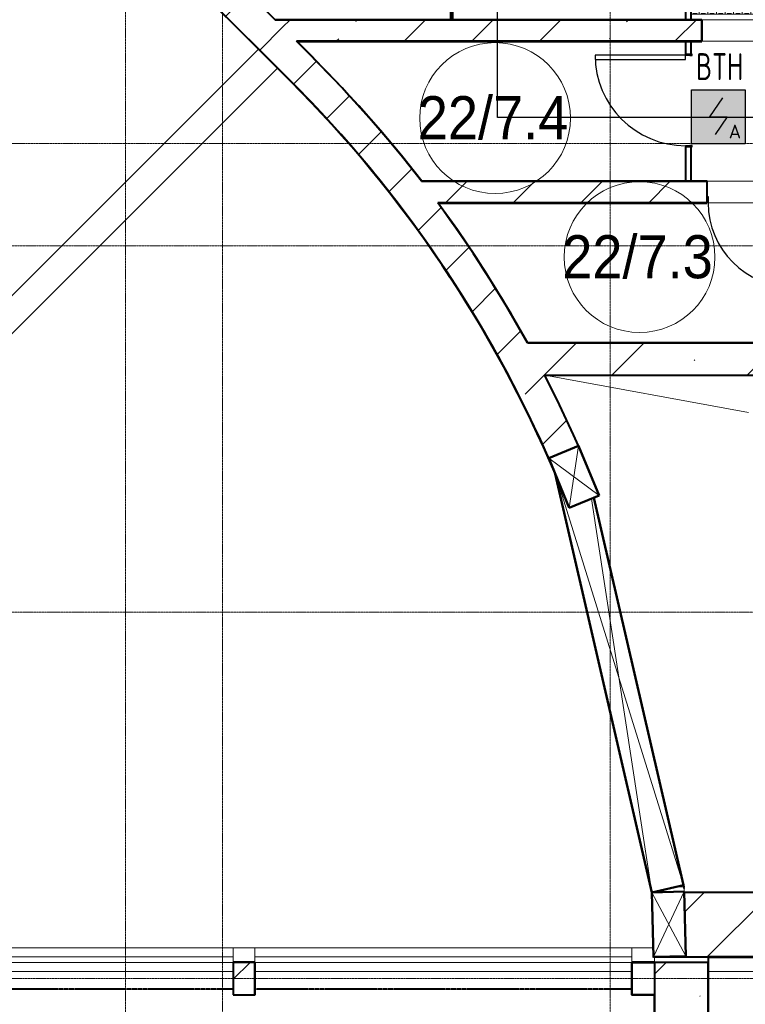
# Model space of a CAD drawing. Header units: millimetres. Extents: x -135639 to 224623, y -383017 to -59102.
# Tile 54 of 256: x 32711 to 39449, y -302055 to -292916. Entities that reach past the tile are written whole.
import ezdxf
from ezdxf.enums import TextEntityAlignment as Align

# ---------------------------------------------------------------- set-up
doc = ezdxf.new("R2010")
doc.units = ezdxf.units.MM
for name, pattern in [('CONTINOUS', [0]), ('Линия сетки', [25, 20, -2.5, 0, -2.5]), ('Штрих_3_1_5_', [4.5, 3, -1.5]), ('Штриховая_ш3 п1_5', [4.5, 3, -1.5])]:
    doc.linetypes.add(name, pattern=pattern)
for name, color, linetype, lineweight in [('A-000-M_MASS', 7, 'Continuous', 18), ('A-010-A_ROOM', 7, 'Continuous', 20), ('A-010-M_LINE-T', 7, 'Continuous', 18), ('A-200-M_WALL', 7, 'Continuous', 18), ('A-200-M_WALL_EXT', 7, 'Continuous', 18), ('A-200-M_WALL_INT', 7, 'Continuous', 18), ('A-200-M_WALL_PAT', 7, 'Continuous', 40), ('A-314-M_WINDOW', 7, 'Continuous', 18), ('A-325-M_DOOR', 7, 'Continuous', 18), ('A-325-M_DOOR__FRAME', 7, 'Continuous', 30), ('A-325-M_DOOR_OPENING', 7, 'Continuous', 18), ('A-325-M_DOOR_PANEL', 7, 'Continuous', 30), ('S-160-M_FOUND', 7, 'Continuous', 18), ('S-280-M_COLUMN', 7, 'Continuous', 18), ('S-280-M_STRUCT_FRAME', 7, 'Continuous', 18), ('Z-030-M_GRID', 7, 'Continuous', 9), ('Z-060-M_DETAIL', 7, 'Continuous', 18), ('ПС', 7, 'Continuous', 40), ('СС-011-ПОЖ-СИГНАЛИЗАЦИЯ', 1, 'Continuous', 30)]:
    doc.layers.add(name, color=color, linetype=linetype, lineweight=lineweight)
doc.layers.add('A-010-M_ROOM_SEPARATION', color=4, linetype='Штриховая_ш3 п1_5', lineweight=40, true_color=0x00ffff)
doc.styles.add('1111', font='isocpeur.ttf')
doc.styles.add('Arial_2', font='arial.ttf', dxfattribs={"width": 0.9, "height": 400})
pattern_1 = [(45, (0, 0), (-628.618, 628.618), []), (45, (628.6, 0), (-628.618, 628.618), [1111.25, -222.25, 6.706, -215.544])]

# ---------------------------------------------------------------- blocks, each defined once
blk = doc.blocks.new('101_Дверь_Однопольная - _ПЧ_800х2000_Кладовая_Л-4171007-B2_-11_400_')
at = {"layer": 'A-325-M_DOOR', "color": 253, "lineweight": 30, "true_color": 0xaaaaaa}
for p, q in [((-430, 25), (-431, 25)), ((-431, 25), (-431, -35)), ((-430, -35), (-430, 25)), ((431, 25), (430, 25)), ((430, 25), (430, -35)), ((431, -35), (431, 25)), ((-431, -35), (-430, -35)), ((430, -35), (431, -35))]:
    blk.add_line(p, q, dxfattribs=at)
at = {"layer": 'A-325-M_DOOR__FRAME', "color": 253, "true_color": 0xaaaaaa}
for p, q in [((-420, 25), (-430, 25)), ((-430, 25), (-430, -35)), ((-420, -15), (-420, 25)), ((430, 25), (420, 25)), ((420, 25), (420, -15)), ((430, -35), (430, 25)), ((-430, -35), (-419, -35)), ((-419, -15), (-420, -15)), ((-419, -35), (-419, -15)), ((420, -15), (419, -15)), ((419, -15), (419, -35)), ((419, -35), (430, -35))]:
    blk.add_line(p, q, dxfattribs=at)
at = {"layer": 'A-325-M_DOOR_PANEL', "color": 253, "true_color": 0xaaaaaa}
for p, q in [((420, 865), (380, 865)), ((380, 865), (380, 25)), ((420, 25), (420, 865)), ((380, 25), (420, 25))]:
    blk.add_line(p, q, dxfattribs=at)
blk.add_arc((420, 25), 840, 90, 180, dxfattribs=at)
blk = doc.blocks.new('101_Дверь_Однопольная - _ПЧ_740х2100_Кладовая_Пр-3601929-B2_-11_400_')
at = {"layer": 'A-325-M_DOOR', "color": 253, "lineweight": 30, "true_color": 0xaaaaaa}
for p, q in [((-401, 100), (-400, 100)), ((-401, 40), (-401, 100)), ((-400, 100), (-400, 40)), ((400, 40), (400, 100)), ((400, 100), (401, 100)), ((401, 100), (401, 40)), ((-400, 40), (-401, 40)), ((401, 40), (400, 40))]:
    blk.add_line(p, q, dxfattribs=at)
at = {"layer": 'A-325-M_DOOR__FRAME', "color": 253, "true_color": 0xaaaaaa}
for p, q in [((-400, 100), (-390, 100)), ((-400, 40), (-400, 100)), ((-390, 100), (-390, 60)), ((390, 100), (400, 100)), ((390, 60), (390, 100)), ((400, 100), (400, 40)), ((-389, 40), (-400, 40)), ((-390, 60), (-389, 60)), ((-389, 60), (-389, 40)), ((389, 60), (390, 60)), ((389, 40), (389, 60)), ((400, 40), (389, 40))]:
    blk.add_line(p, q, dxfattribs=at)
at = {"layer": 'A-325-M_DOOR_PANEL', "color": 253, "true_color": 0xaaaaaa}
for p, q in [((-390, 880), (-350, 880)), ((-390, 100), (-390, 880)), ((-350, 880), (-350, 100)), ((-350, 100), (-390, 100))]:
    blk.add_line(p, q, dxfattribs=at)
blk.add_arc((-390, 100), 780, 0, 90, dxfattribs=at)
blk = doc.blocks.new('105_Приямок_C крышкой - 600х800-3682833-B2_-11_400_')
at = {"layer": 'S-280-M_STRUCT_FRAME', "lineweight": 9, "true_color": 0xd2d2d2}
h = blk.add_hatch(dxfattribs=at)
h.set_pattern_fill('FP_3', color=254, style=0, pattern_type=2)
h.set_pattern_definition([(180, (-42.23, -380), (5e-14, 400), [40, -360]), (180, (-122.23, -380), (5e-14, 400), [40, -360]), (180, (-202.23, -380), (5e-14, 400), [40, -360]), (180, (-282.23, -380), (5e-14, 400), [40, -360]), (180, (-362.23, -380), (5e-14, 400), [37.77, -362.23]), (270, (-100, -360), (400, 2e-14), [40, -360]), (270, (-180, -360), (400, 2e-14), [40, -360]), (270, (-260, -360), (400, 2e-14), [40, -360]), (270, (-340, -360), (400, 2e-14), [40, -360]), (270, (-20, -360), (400, 2e-14), [40, -360]), (180, (0, -340), (5e-14, 400), [40, -360]), (180, (-80, -340), (5e-14, 400), [40, -360]), (180, (-160, -340), (5e-14, 400), [40, -360]), (180, (-240, -340), (5e-14, 400), [40, -360]), (180, (-320, -340), (5e-14, 400), [40, -360]), (270, (-57.77, -320), (400, 2e-14), [40, -360]), (270, (-137.77, -320), (400, 2e-14), [40, -360]), (270, (-217.77, -320), (400, 2e-14), [40, -360]), (270, (-297.77, -320), (400, 2e-14), [40, -360]), (270, (-377.77, -320), (400, 2e-14), [40, -360]), (180, (-42.23, -300), (5e-14, 400), [40, -360]), (180, (-122.23, -300), (5e-14, 400), [40, -360]), (180, (-202.23, -300), (5e-14, 400), [40, -360]), (180, (-282.23, -300), (5e-14, 400), [40, -360]), (180, (-362.23, -300), (5e-14, 400), [37.77, -362.23]), (270, (-100, -280), (400, 2e-14), [40, -360]), (270, (-180, -280), (400, 2e-14), [40, -360]), (270, (-260, -280), (400, 2e-14), [40, -360]), (270, (-340, -280), (400, 2e-14), [40, -360]), (270, (-20, -280), (400, 2e-14), [40, -360]), (180, (0, -260), (5e-14, 400), [40, -360]), (180, (-80, -260), (5e-14, 400), [40, -360]), (180, (-160, -260), (5e-14, 400), [40, -360]), (180, (-240, -260), (5e-14, 400), [40, -360]), (180, (-320, -260), (5e-14, 400), [40, -360]), (270, (-57.77, -240), (400, 2e-14), [40, -360]), (270, (-137.77, -240), (400, 2e-14), [40, -360]), (270, (-217.77, -240), (400, 2e-14), [40, -360]), (270, (-297.77, -240), (400, 2e-14), [40, -360]), (270, (-377.77, -240), (400, 2e-14), [40, -360]), (180, (-42.23, -220), (5e-14, 400), [40, -360]), (180, (-122.23, -220), (5e-14, 400), [40, -360]), (180, (-202.23, -220), (5e-14, 400), [40, -360]), (180, (-282.23, -220), (5e-14, 400), [40, -360]), (180, (-362.23, -220), (5e-14, 400), [37.77, -362.23]), (270, (-100, -200), (400, 2e-14), [40, -360]), (270, (-180, -200), (400, 2e-14), [40, -360]), (270, (-260, -200), (400, 2e-14), [40, -360]), (270, (-340, -200), (400, 2e-14), [40, -360]), (270, (-20, -200), (400, 2e-14), [40, -360]), (180, (0, -180), (5e-14, 400), [40, -360]), (180, (-80, -180), (5e-14, 400), [40, -360]), (180, (-160, -180), (5e-14, 400), [40, -360]), (180, (-240, -180), (5e-14, 400), [40, -360]), (180, (-320, -180), (5e-14, 400), [40, -360]), (270, (-57.77, -160), (400, 2e-14), [40, -360]), (270, (-137.77, -160), (400, 2e-14), [40, -360]), (270, (-217.77, -160), (400, 2e-14), [40, -360]), (270, (-297.77, -160), (400, 2e-14), [40, -360]), (270, (-377.77, -160), (400, 2e-14), [40, -360]), (180, (-42.23, -140), (5e-14, 400), [40, -360]), (180, (-122.23, -140), (5e-14, 400), [40, -360]), (180, (-202.23, -140), (5e-14, 400), [40, -360]), (180, (-282.23, -140), (5e-14, 400), [40, -360]), (180, (-362.23, -140), (5e-14, 400), [37.77, -362.23]), (270, (-100, -120), (400, 2e-14), [40, -360]), (270, (-180, -120), (400, 2e-14), [40, -360]), (270, (-260, -120), (400, 2e-14), [40, -360]), (270, (-340, -120), (400, 2e-14), [40, -360]), (270, (-20, -120), (400, 2e-14), [40, -360]), (180, (0, -100), (5e-14, 400), [40, -360]), (180, (-80, -100), (5e-14, 400), [40, -360]), (180, (-160, -100), (5e-14, 400), [40, -360]), (180, (-240, -100), (5e-14, 400), [40, -360]), (180, (-320, -100), (5e-14, 400), [40, -360]), (270, (-57.77, -80), (400, 2e-14), [40, -360]), (270, (-137.77, -80), (400, 2e-14), [40, -360]), (270, (-217.77, -80), (400, 2e-14), [40, -360]), (270, (-297.77, -80), (400, 2e-14), [40, -360]), (270, (-377.77, -80), (400, 2e-14), [40, -360]), (180, (-42.23, -60), (5e-14, 400), [40, -360]), (180, (-122.23, -60), (5e-14, 400), [40, -360]), (180, (-202.23, -60), (5e-14, 400), [40, -360]), (180, (-282.23, -60), (5e-14, 400), [40, -360]), (180, (-362.23, -60), (5e-14, 400), [37.77, -362.23]), (270, (-100, -40), (400, 2e-14), [40, -360]), (270, (-180, -40), (400, 2e-14), [40, -360]), (270, (-260, -40), (400, 2e-14), [40, -360]), (270, (-340, -40), (400, 2e-14), [40, -360]), (270, (-20, -40), (400, 2e-14), [40, -360]), (180, (0, -20), (5e-14, 400), [40, -360]), (180, (-80, -20), (5e-14, 400), [40, -360]), (180, (-160, -20), (5e-14, 400), [40, -360]), (180, (-240, -20), (5e-14, 400), [40, -360]), (180, (-320, -20), (5e-14, 400), [40, -360]), (270, (-57.77, 0), (400, 2e-14), [40, -360]), (270, (-137.77, 0), (400, 2e-14), [40, -360]), (270, (-217.77, 0), (400, 2e-14), [40, -360]), (270, (-297.77, 0), (400, 2e-14), [40, -360]), (270, (-377.77, 0), (400, 2e-14), [40, -360])])
h.paths.add_polyline_path([(-372.5, 295), (-372.5, -295), (372.5, -295), (372.5, 295), (309, 295)])
at = {"layer": 'A-314-M_WINDOW', "color": 253, "true_color": 0xaaaaaa}
for p, q in [((372.5, 295), (-372.5, 295)), ((-372.5, 295), (-372.5, -295)), ((372.5, 295), (372.5, -295)), ((422.5, 300), (422.5, -345)), ((-422.5, -345), (-422.5, 200)), ((422.5, -345), (-422.5, -345)), ((-372.5, -295), (372.5, -295))]:
    blk.add_line(p, q, dxfattribs=at)
at = {"layer": 'S-280-M_STRUCT_FRAME', "color": 253, "true_color": 0xaaaaaa}
for p, q in [((-372.5, 295), (-377.5, 300)), ((372.5, 295), (377.5, 300)), ((-372.5, -295), (-422.5, -345)), ((372.5, -295), (422.5, -345))]:
    blk.add_line(p, q, dxfattribs=at)
at = {"layer": 'S-280-M_STRUCT_FRAME', "color": 253, "lineweight": 9, "true_color": 0xaaaaaa}
for p, q in [((372.5, 295), (-372.5, 295)), ((-372.5, 295), (-372.5, -295)), ((372.5, -295), (372.5, 295)), ((-372.5, -295), (372.5, -295))]:
    blk.add_line(p, q, dxfattribs=at)
blk = doc.blocks.new('CP_ДШ_Hanytex_TopJoint 24C_Половина - CP_ДШ_Hanytex_TopJoint 24C_Половина-V95-B2_-11_400_')
at = {"layer": 'A-000-M_MASS', "color": 253, "true_color": 0xaaaaaa}
for p, q in [((0, -25), (0, 110)), ((200, 110), (0, 110)), ((200, 110), (200, -25))]:
    blk.add_line(p, q, dxfattribs=at)
blk = doc.blocks.new('CP_ДШ_Hanytex_TopJoint 24C_Половина - CP_ДШ_Hanytex_TopJoint 24C_Половина-3658049-B2_-11_400_')
at = {"layer": 'A-000-M_MASS', "color": 253, "true_color": 0xaaaaaa}
for p, q in [((0, -25), (0, 110)), ((199.9, 110), (0, 110)), ((210, 25), (210, -25))]:
    blk.add_line(p, q, dxfattribs=at)
blk = doc.blocks.new('CP_ДШ_Hanytex_TopJoint 24C - CP_ДШ_Hanytex_TopJoint 24C-3950263-B2_-11_400_')
at = {"layer": 'A-000-M_MASS', "color": 253, "true_color": 0xaaaaaa}
for p, q in [((3500, 110), (0, 110)), ((3500, 25), (0, 25)), ((0, -25), (3500, -25)), ((3500, -110), (0, -110))]:
    blk.add_line(p, q, dxfattribs=at)
blk = doc.blocks.new('CP_ДШ_Hanytex_TopJoint 24C_Половина - CP_ДШ_Hanytex_TopJoint 24C_Половина-3658048-B2_-11_400_')
at = {"layer": 'A-000-M_MASS', "color": 253, "true_color": 0xaaaaaa}
for p, q in [((0, -25), (0, 110)), ((893.3, 110), (0, 110)), ((893.3, 25), (893.3, -25))]:
    blk.add_line(p, q, dxfattribs=at)
blk = doc.blocks.new('135_SLK_GD_AR_rvt-1-B2_-11_400_')
at = {"layer": 'A-010-M_LINE-T', "color": 253, "true_color": 0xaaaaaa}
blk.add_line((46143.3, 65499.7), (48033, 65154.7), dxfattribs=at)
at = {"layer": 'A-010-M_ROOM_SEPARATION', "color": 131, "linetype": 'Штрих_3_1_5_', "true_color": 0xaaffff}
for p, q in [((43250, 59800), (39750, 59800)), ((46950, 59800), (43450, 59800))]:
    blk.add_line(p, q, dxfattribs=at)
at = {"layer": 'A-200-M_WALL', "color": 253, "lineweight": 40, "true_color": 0xaaaaaa}
for p, q in [((45270, 68800), (45270, 70398)), ((45270, 70398), (45270, 68800)), ((45290, 68800), (45290, 70398)), ((45000, 68802), (45000, 68800))]:
    blk.add_line(p, q, dxfattribs=at)
at = {"layer": 'A-200-M_WALL_INT', "color": 253, "lineweight": 40, "true_color": 0xaaaaaa}
for p, q in [((41417.7, 71020), (43637.7, 68800)), ((41817.3, 70193.3), (43783.6, 68227)), ((43785, 68228.4), (41818.7, 70194.7)), ((47450, 69839), (47450, 68800)), ((47500, 68800), (47500, 69839)), ((43637.7, 68800), (43640.5, 68800)), ((43640.5, 68800), (45000, 68800)), ((45000, 68800), (45020, 68800)), ((45020, 68802), (45020, 68800)), ((45020, 68800), (45020, 68802)), ((45020, 68800), (45270, 68800)), ((45270, 68800), (45295, 68800)), ((45295, 68800), (47600, 68800)), ((47450, 68800), (47500, 68800)), ((47600, 68800), (47600, 68600)), ((47602, 68800), (47602, 68802)), ((47602, 68598), (47602, 68800)), ((45018.4, 68600), (43837.7, 68600)), ((43837.7, 68600), (43839.7, 68598)), ((43839.7, 68598), (43997.2, 68440.5)), ((43842.5, 68598), (45018.4, 68598)), ((43998.6, 68442), (43842.5, 68598)), ((45271.6, 68600), (45018.4, 68600)), ((45018.4, 68598), (45271.6, 68598)), ((47600, 68600), (45271.6, 68600)), ((45271.6, 68598), (47600, 68598)), ((47450, 68600), (47450, 68481)), ((47500, 68600), (47450, 68600)), ((47500, 68481), (47500, 68600)), ((47600, 68598), (47602, 68598)), ((43997.2, 68440.5), (43995.7, 68439.1)), ((43997.2, 68440.5), (43998.6, 68442)), ((47450, 67619), (47450, 67300)), ((47500, 67300), (47500, 67619)), ((44997, 67300), (44999.5, 67300)), ((47648, 67302), (44998, 67302)), ((44999.5, 67300), (47648, 67300)), ((47450, 67300), (47500, 67300)), ((47648, 67300), (47648, 67302)), ((45150.3, 67100), (45147.8, 67100)), ((47648, 67100), (45150.3, 67100)), ((45151.8, 67098), (47648, 67098)), ((47648, 67098), (47648, 67100)), ((45981.2, 65800), (45983.5, 65800)), ((48448.4, 65802), (45982.4, 65802)), ((45983.5, 65800), (48448.4, 65800)), ((43248, 60050), (43248, 59748)), ((43250, 60050), (43248, 60050)), ((43450, 60052), (43250, 60052)), ((43250, 60052), (43250, 60050)), ((43450, 60050), (43450, 60052)), ((43452, 60050), (43450, 60050)), ((43452, 59748), (43452, 60050)), ((46950, 60052), (46948, 60052)), ((46948, 60052), (46948, 59750)), ((47159, 60052), (46950, 60052)), ((46950, 59750), (46950, 60050)), ((46950, 60050), (47159, 60050)), ((47151.3, 60096.7), (47153.3, 60096.7)), ((47153.3, 60096.7), (47153.3, 60105.7)), ((47159, 60050), (47159, 60052)), ((48570, 60100), (47660, 60100)), ((47660, 60100), (47660, 60098)), ((47660, 60098), (47660, 60050)), ((47662, 60098), (48570, 60098)), ((47662, 59248), (47662, 60098)), ((43248, 59748), (43250, 59748)), ((43250, 59748), (43450, 59748)), ((43450, 59748), (43452, 59748)), ((46948, 59750), (46948, 59748)), ((46948, 59748), (47158, 59748)), ((47158, 59750), (46950, 59750)), ((47160, 59750), (47158, 59750)), ((47158, 59748), (47158, 59250))]:
    blk.add_line(p, q, dxfattribs=at)
at = {"layer": 'A-200-M_WALL_INT', "color": 253, "lineweight": 40, "true_color": 0xaaaaaa, "flags": 128}
for points in [[(44998, 67302), (44761.6, 67598.6), (44515.9, 67887.4), (44261, 68168.1), (43997.2, 68440.5)], [(45982.4, 65802), (45790.7, 66136), (45588.2, 66463.6), (45375.2, 66784.3), (45151.8, 67098)]]:
    blk.add_lwpolyline(points, dxfattribs=at)
at = {"layer": 'A-200-M_WALL_INT', "color": 253, "lineweight": 40, "true_color": 0xaaaaaa}
for radius, start, end in [(11798, 37.62968, 45.00013), (11498, 22.9499, 45.00013), (11500, 23.34191, 45.00013), (11798, 28.9087, 36.41314), (11498, 2.24456, 3.10367), (11500, 2.68356, 3.0483), (11498, 0, 1.03862)]:
    blk.add_arc((35653.3, 60096.7), radius, start, end, dxfattribs=at)
at = {"layer": 'A-000-M_MASS', "color": 253, "lineweight": 18, "true_color": 0xaaaaaa}
for name, p in [('CP_ДШ_Hanytex_TopJoint 24C - CP_ДШ_Hanytex_TopJoint 24C-3950263-B2_-11_400_', (39750, 60075)), ('CP_ДШ_Hanytex_TopJoint 24C_Половина - CP_ДШ_Hanytex_TopJoint 24C_Половина-V95-B2_-11_400_', (43250, 60075)), ('CP_ДШ_Hanytex_TopJoint 24C - CP_ДШ_Hanytex_TopJoint 24C-3950263-B2_-11_400_', (43450, 60075)), ('CP_ДШ_Hanytex_TopJoint 24C_Половина - CP_ДШ_Hanytex_TopJoint 24C_Половина-3658049-B2_-11_400_', (46950, 60075))]:
    blk.add_blockref(name, p, dxfattribs=at)
at = {"layer": 'A-000-M_MASS', "color": 253, "lineweight": 18, "true_color": 0xaaaaaa, "rotation": 180}
blk.add_blockref('CP_ДШ_Hanytex_TopJoint 24C_Половина - CP_ДШ_Hanytex_TopJoint 24C_Половина-3658048-B2_-11_400_', (48553.3, 60075), dxfattribs=at)
at = {"layer": 'A-314-M_WINDOW', "color": 253, "lineweight": 18, "true_color": 0xaaaaaa, "rotation": 90.00000000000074}
blk.add_blockref('105_Приямок_C крышкой - 600х800-3682833-B2_-11_400_', (47800, 69222.5), dxfattribs=at)
at = {"layer": 'A-325-M_DOOR', "color": 253, "lineweight": 18, "true_color": 0xaaaaaa}
for name, p, rotation in [('101_Дверь_Однопольная - _ПЧ_800х2000_Кладовая_Л-4171007-B2_-11_400_', (47475, 68050), 90), ('101_Дверь_Однопольная - _ПЧ_740х2100_Кладовая_Пр-3601929-B2_-11_400_', (48049, 67200), 180)]:
    blk.add_blockref(name, p, dxfattribs=dict(at, rotation=rotation))
blk = doc.blocks.new('Бетон-Прямоугольная-Колонна - CLM_Подземные этажи_В40-800х500-1524428-B2_-11_400_')
at = {"layer": 'S-280-M_COLUMN', "lineweight": 9, "true_color": 0xaaaaaa}
h = blk.add_hatch(dxfattribs=at)
h.set_pattern_fill('FP_30', color=253, style=0, pattern_type=2)
h.set_pattern_definition([(135, (59650, -47410), (-628.618, -628.618), []), (135, (59650, -46781.4), (-628.618, -628.618), [1111.25, -222.25, 6.706, -215.544])])
h.paths.add_polyline_path([(400, 250), (-400, 250), (-400, -250), (400, -250), (400, -239.8)])
at = {"layer": 'S-280-M_COLUMN', "color": 253, "lineweight": 40, "true_color": 0xaaaaaa}
for p, q in [((400, 250), (-400, 250)), ((-400, 250), (-400, -250)), ((400, -250), (400, 250)), ((-400, -250), (400, -250))]:
    blk.add_line(p, q, dxfattribs=at)
blk = doc.blocks.new('Бетон-Прямоугольная-Колонна - CLM_Подземные этажи_В40-200х300-2006354-B2_-11_400_')
at = {"layer": 'S-280-M_COLUMN', "lineweight": 9, "true_color": 0xaaaaaa}
h = blk.add_hatch(dxfattribs=at)
h.set_pattern_fill('FP_125', color=253, style=0, pattern_type=2)
h.set_pattern_definition([(135, (59900, -43350), (-628.618, -628.618), []), (135, (59900, -42721.4), (-628.618, -628.618), [1111.25, -222.25, 6.706, -215.544])])
h.paths.add_polyline_path([(150, 100), (-150, 100), (-150, -100), (150, -100)])
at = {"layer": 'S-280-M_COLUMN', "color": 253, "lineweight": 40, "true_color": 0xaaaaaa}
for p, q in [((150, 100), (-150, 100)), ((-150, 100), (-150, -100)), ((150, -100), (150, 100)), ((-150, -100), (150, -100))]:
    blk.add_line(p, q, dxfattribs=at)
blk = doc.blocks.new('135_SLK_GD_KR_rvt-1-B2_-11_400_')
at = {"layer": 'S-280-M_COLUMN', "color": 253, "lineweight": 40, "true_color": 0xaaaaaa}
for p, q in [((47160, 60050), (46950, 60050)), ((46950, 60050), (46950, 59750)), ((46950, 59750), (47160, 59750))]:
    blk.add_line(p, q, dxfattribs=at)
at = {"layer": 'S-280-M_COLUMN', "color": 253, "lineweight": 18, "true_color": 0xaaaaaa, "rotation": 270.0000000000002}
for name, p in [('Бетон-Прямоугольная-Колонна - CLM_Подземные этажи_В40-200х300-2006354-B2_-11_400_', (43350, 59900)), ('Бетон-Прямоугольная-Колонна - CLM_Подземные этажи_В40-800х500-1524428-B2_-11_400_', (47410, 59650))]:
    blk.add_blockref(name, p, dxfattribs=at)
blk = doc.blocks.new('231_ADSK_Дверь_Проем - ADSK_Дверь_Проем-1496997-B2_-11_400_')
at = {"layer": 'A-325-M_DOOR_OPENING', "color": 253, "true_color": 0xaaaaaa}
for p, q in [((-550, 100), (550, 100)), ((-550, -100), (550, -100))]:
    blk.add_line(p, q, dxfattribs=at)
blk = doc.blocks.new('Засыпка4 - Засыпка2-764786-B2_-11_400_')
at = {"layer": 'S-160-M_FOUND', "color": 253, "true_color": 0xaaaaaa}
for p, q in [((20829.4, 5060.9), (26766, 10997.5)), ((27310.7, 10452.8), (21374, 4516.2)), ((29133.4, 8627.3), (23198.2, 2692.1))]:
    blk.add_line(p, q, dxfattribs=at)
blk = doc.blocks.new('231_ADSK_Дверь_Проем - ADSK_Дверь_Проем-1872047-B2_-11_400_')
at = {"layer": 'A-325-M_DOOR_OPENING', "color": 253, "true_color": 0xaaaaaa}
for p, q in [((-349, 100), (391, 100)), ((-400, -100), (400, -100))]:
    blk.add_line(p, q, dxfattribs=at)
blk = doc.blocks.new('231_Отверстие прямоуг _Окно_Стена_ - Ниша под балку-2513324-B2_-11_400_')
at = {"layer": 'A-314-M_WINDOW', "color": 253, "lineweight": 50, "true_color": 0xaaaaaa}
for p, q in [((-125, -150), (-125, 150)), ((-125, 150), (375, 150)), ((375, 150), (375, -150)), ((375, -150), (-125, -150))]:
    blk.add_line(p, q, dxfattribs=at)
at = {"layer": 'Z-060-M_DETAIL', "color": 253, "true_color": 0xaaaaaa}
for p, q in [((-125, 150), (-125, -150)), ((375, 150), (-125, 150)), ((375, 150), (-125, -150)), ((-125, 150), (375, -150)), ((375, 150), (375, -150)), ((-125, -150), (375, -150))]:
    blk.add_line(p, q, dxfattribs=at)
blk = doc.blocks.new('231_Термовкладыш _ОбщМод_Стена_ - Термовкладыш-2378310-B2_-11_400_')
at = {"layer": 'A-000-M_MASS', "lineweight": 9, "true_color": 0xd2d2d2}
h = blk.add_hatch(dxfattribs=at)
h.set_pattern_fill('FP_198', color=254, style=0, pattern_type=2)
h.set_pattern_definition([(131.949, (58238.82, -50451.4), (-297.496, -267.3875), []), (221.949, (58238.82, -50451.4), (267.3875, -297.496), [])])
h.paths.add_polyline_path([(134.7, -150), (133.9, -150), (141.9, 149.9), (100, 150), (100, 41.8), (134.3, -150)])
at = {"layer": 'A-000-M_MASS', "color": 253, "true_color": 0xaaaaaa}
for q in [(150, 150), (100, 41.8)]:
    blk.add_line((100, 150), q, dxfattribs=at)
blk = doc.blocks.new('231_Отверстие прямоуг _Окно_Стена_ - Отверстие 2-2380523-B2_-11_400_')
at = {"layer": 'A-314-M_WINDOW', "color": 253, "lineweight": 50, "true_color": 0xaaaaaa}
for p, q in [((-1565.4, 150), (2125, 150)), ((2125, 150), (2125, -150)), ((2125, -150), (-1861.4, -150))]:
    blk.add_line(p, q, dxfattribs=at)
at = {"layer": 'Z-060-M_DETAIL', "color": 253, "true_color": 0xaaaaaa}
for p, q in [((2125, 150), (-1850.4, -148.2)), ((2125, 150), (-1565.4, 150)), ((-1561.5, 126.5), (2125, -150)), ((2125, 150), (2125, -150)), ((-1861.4, -150), (2125, -150))]:
    blk.add_line(p, q, dxfattribs=at)
blk = doc.blocks.new('231_Отверстие прямоуг _Окно_Стена_ - Ниша под балку-2385246-B2_-11_400_')
at = {"layer": 'A-314-M_WINDOW', "color": 253, "lineweight": 50, "true_color": 0xaaaaaa}
for p, q in [((-175, -150), (-175, 150)), ((-175, 150), (425, 150)), ((425, 150), (425, -150)), ((425, -150), (-175, -150))]:
    blk.add_line(p, q, dxfattribs=at)
at = {"layer": 'Z-060-M_DETAIL', "color": 253, "true_color": 0xaaaaaa}
for p, q in [((-175, 150), (-175, -150)), ((425, 150), (-175, 150)), ((425, 150), (-175, -150)), ((-175, 150), (425, -150)), ((425, 150), (425, -150)), ((-175, -150), (425, -150))]:
    blk.add_line(p, q, dxfattribs=at)
blk = doc.blocks.new('135_SLK_K1-2-3_KR_rvt-1-B2_-11_400_')
at = {"layer": 'A-200-M_WALL_PAT', "lineweight": 9, "true_color": 0xaaaaaa}
h = blk.add_hatch(dxfattribs=at)
h.set_pattern_fill('FP_5', color=253, style=0, pattern_type=2)
h.set_pattern_definition(pattern_1)
h.paths.add_polyline_path([(43785, 68228.4), (43997.2, 68440.5), (38693.8, 73743.8), (38481.7, 73531.7), (43703.9, 68309.6)])
h = blk.add_hatch(dxfattribs=at)
h.set_pattern_fill('FP_5', color=253, style=0, pattern_type=2)
h.set_pattern_definition(pattern_1)
h.paths.add_polyline_path([(51070, 68600), (51270, 68600), (51270, 68800), (48700, 68800), (48700, 68600), (49250, 68600)])
h.paths.add_polyline_path([(47600, 68600), (47600, 68800), (43637.7, 68800), (43837.7, 68600), (46476.9, 68600)])
h = blk.add_hatch(dxfattribs=at)
h.set_pattern_fill('FP_5', color=253, style=0, pattern_type=2)
h.set_pattern_definition(pattern_1)
h.paths.add_polyline_path([(47445.4, 60403.8), (47449.3, 60403.9), (47437.9, 60688.3), (47445.3, 60405.8)])
h.paths.add_polyline_path([(47327.2, 60743.9), (47435.1, 60749.7), (47434.2, 60768.7), (47352.1, 60749.7)])
h.paths.add_polyline_path([(46530.2, 64665.2), (46532.8, 64665.8), (46476.9, 64793.8)])
h.paths.add_polyline_path([(46199.9, 64678.8), (46178.4, 64730.4), (46454.6, 64845.3), (46410.3, 64947.2), (46280.5, 65225.3), (46143.5, 65500), (46064.6, 65650.6), (45983.5, 65800), (45830.6, 66068.5), (45670.7, 66333), (45504, 66593.2), (45317.4, 66867.1), (45075.5, 67200.4), (44999.5, 67300), (44810.9, 67538.3), (44616.3, 67771.6), (44415.7, 67999.9), (44209.2, 68222.9), (43997.2, 68440.5), (43785, 68228.4), (44040.6, 67964.6), (44287.6, 67692.7), (44525.8, 67413.1), (44754.9, 67126), (44974.7, 66831.7), (45185.1, 66530.6), (45385.7, 66222.9), (45576.4, 65908.9), (45756.9, 65589.1), (45927.2, 65263.6), (46087, 64932.8), (46178.4, 64727)])
h = blk.add_hatch(dxfattribs=at)
h.set_pattern_fill('FP_5', color=253, style=0, pattern_type=2)
h.set_pattern_definition(pattern_1)
h.paths.add_polyline_path([(45150.3, 67100), (47648, 67100), (47650, 67300), (44999.5, 67300), (45090.4, 67180.4)])
h.paths.add_polyline_path([(51071, 67100), (51270, 67100), (51270, 67300), (51070, 67300), (51071, 67101)])
h.paths.add_polyline_path([(50269, 67100), (50270, 67300), (48450, 67300), (48450, 67100), (49250, 67100)])
h = blk.add_hatch(dxfattribs=at)
h.set_pattern_fill('FP_5', color=253, style=0, pattern_type=2)
h.set_pattern_definition(pattern_1)
h.paths.add_polyline_path([(52023.1, 65500), (52600, 65500), (52600, 65800), (45983.5, 65800), (46064.6, 65650.6), (46143.5, 65500), (49250, 65500)])
at = {"layer": 'S-280-M_COLUMN', "lineweight": 9, "true_color": 0xaaaaaa}
h = blk.add_hatch(dxfattribs=at)
h.set_pattern_fill('FP_5', color=253, style=0, pattern_type=2)
h.set_pattern_definition(pattern_1)
h.paths.add_polyline_path([(47170.2, 60100), (48553.3, 60100), (48553.3, 60700), (47437.9, 60699.7), (47449.3, 60403.9), (47445.4, 60403.8), (47453.2, 60108), (47153.3, 60100)])
at = {"layer": 'A-200-M_WALL_EXT', "color": 253, "lineweight": 40, "true_color": 0xaaaaaa}
for p, q in [((38481.7, 73531.7), (43785, 68228.4)), ((43637.7, 68800), (41417.7, 71020)), ((47600, 68800), (43637.7, 68800)), ((47600, 68600), (47600, 68800)), ((43997.2, 68440.5), (43837.7, 68600)), ((43837.7, 68600), (47600, 68600)), ((47650, 67300), (44999.5, 67300)), ((47650, 67160), (47650, 67300)), ((45150.3, 67100), (47648, 67100)), ((52600, 65800), (45983.5, 65800)), ((46143.5, 65500), (52600, 65500)), ((46532.8, 64665.8), (46475, 64800.9)), ((46530.2, 64665.2), (46532.8, 64665.8)), ((47434.2, 60768.7), (47429.8, 60767.6)), ((47435.2, 60749.7), (47434.2, 60768.7)), ((47436.1, 60734.3), (47435.5, 60744.6))]:
    blk.add_line(p, q, dxfattribs=at)
at = {"layer": 'A-200-M_WALL_EXT', "color": 253, "true_color": 0xaaaaaa}
blk.add_line((43659.9, 68350.7), (37724.7, 62415.5), dxfattribs=at)
at = {"layer": 'A-200-M_WALL_EXT', "color": 253, "lineweight": 40, "true_color": 0xaaaaaa, "flags": 128}
for points in [[(44999.5, 67300), (44810.9, 67538.3), (44616.3, 67771.6), (44415.7, 67999.9), (44209.3, 68222.9), (43997.2, 68440.5)], [(45983.5, 65800), (45830.6, 66068.6), (45670.7, 66333), (45504, 66593.2), (45330.5, 66848.9), (45150.3, 67100)], [(46455.6, 64845.3), (46410.3, 64947.2), (46280.5, 65225.3), (46143.5, 65500)]]:
    blk.add_lwpolyline(points, dxfattribs=at)
at = {"layer": 'A-200-M_WALL_EXT', "color": 253, "lineweight": 40, "true_color": 0xaaaaaa}
blk.add_arc((35653.3, 60096.7), 11500, 23.48329, 45.00013, dxfattribs=at)
at = {"layer": 'S-280-M_COLUMN', "color": 253, "lineweight": 40, "true_color": 0xaaaaaa}
for p, q in [((48553.3, 60700), (47437.9, 60700)), ((47153.3, 60100), (48553.3, 60100))]:
    blk.add_line(p, q, dxfattribs=at)
at = {"layer": 'A-000-M_MASS', "color": 253, "lineweight": 18, "true_color": 0xaaaaaa, "rotation": 273.0510286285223}
blk.add_blockref('231_Термовкладыш _ОбщМод_Стена_ - Термовкладыш-2378310-B2_-11_400_', (47280.1, 60841.6), dxfattribs=at)
at = {"layer": 'A-314-M_WINDOW', "color": 253, "lineweight": 18, "true_color": 0xaaaaaa}
for name, p, rotation in [('231_Отверстие прямоуг _Окно_Стена_ - Ниша под балку-2513324-B2_-11_400_', (46364.9, 64672.4), 292.5160895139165), ('231_Отверстие прямоуг _Окно_Стена_ - Отверстие 2-2380523-B2_-11_400_', (46804.8, 62804.2), 283.0229660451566), ('231_Отверстие прямоуг _Окно_Стена_ - Ниша под балку-2385246-B2_-11_400_', (47292, 60528.9), 271.5120563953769)]:
    blk.add_blockref(name, p, dxfattribs=dict(at, rotation=rotation))
at = {"layer": 'A-325-M_DOOR', "color": 253, "lineweight": 18, "true_color": 0xaaaaaa, "rotation": 180}
for name, p in [('231_ADSK_Дверь_Проем - ADSK_Дверь_Проем-1496997-B2_-11_400_', (48150, 68700)), ('231_ADSK_Дверь_Проем - ADSK_Дверь_Проем-1872047-B2_-11_400_', (48050, 67200))]:
    blk.add_blockref(name, p, dxfattribs=at)
at = {"layer": 'S-160-M_FOUND', "color": 253, "lineweight": 18, "true_color": 0xaaaaaa}
blk.add_blockref('Засыпка4 - Засыпка2-764786-B2_-11_400_', (14349.7, 59900.2), dxfattribs=at)
blk = doc.blocks.new('050_Марка_Помещение - Номер-620969-B2_-11_400_')
at = {"layer": 'A-010-A_ROOM', "color": 253, "true_color": 0xaaaaaa}
blk.add_circle((0, 0), 3.5, dxfattribs=at)
blk = doc.blocks.new('-2 этаж')
at = {"layer": 'Z-030-M_GRID', "color": 253, "linetype": 'Линия сетки', "true_color": 0xaaaaaa}
for p, q in [((301342.3, -369628.3), (301342.3, -260674.8)), ((302242.3, -367085.7), (302242.3, -260674.7)), ((305842.3, -369625.5), (305842.3, -260674.5)), ((412503.2, -282277.3), (255410, -282277.3)), ((415039.8, -283227.3), (255410.1, -283227.3)), ((415040.1, -286627.3), (255410.3, -286627.3)), ((412500.3, -290027.3), (255410.5, -290027.3))]:
    blk.add_line(p, q, dxfattribs=at)
at = {"lineweight": 5}
for name in ['135_SLK_GD_KR_rvt-1-B2_-11_400_', '135_SLK_GD_AR_rvt-1-B2_-11_400_', '135_SLK_K1-2-3_KR_rvt-1-B2_-11_400_']:
    blk.add_blockref(name, (259092.3, -349927.3), dxfattribs=at)
at = {"layer": 'A-010-A_ROOM', "color": 253, "true_color": 0xaaaaaa, "xscale": 199.9999999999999, "yscale": 199.9999999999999, "zscale": 199.9999999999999}
for p in [(304773, -282040.3), (306114.5, -283330.8)]:
    blk.add_blockref('050_Марка_Помещение - Номер-620969-B2_-11_400_', p, dxfattribs=at)
at = {"layer": 'A-010-A_ROOM', "color": 253, "lineweight": 9, "true_color": 0xaaaaaa, "char_height": 400, "width": 1731.645, "attachment_point": 1, "style": 'Arial_2'}
for s, insert in [('22/7.4', (304055.3, -281836.9)), ('22/7.3', (305396.8, -283127.4))]:
    blk.add_mtext(s, dxfattribs=dict(at, insert=insert))
blk = doc.blocks.new('*U4706')
at = {"lineweight": 35, "true_color": 0xffffff}
h = blk.add_hatch(color=7, dxfattribs=at)
h.dxf.hatch_style = 1
h.paths.add_polyline_path([(0, 499.6), (0, 0), (499.6, 0), (499.6, 499.6)])
at = {"color": 1, "linetype": 'ByBlock', "lineweight": -2}
for p, q in [((289.5, 426.3), (166.9, 249.8)), ((166.9, 249.8), (332.7, 249.8)), ((332.7, 249.8), (219.3, 86.3))]:
    blk.add_line(p, q, dxfattribs=at)
at = {"color": 1, "linetype": 'ByBlock', "lineweight": -2, "ltscale": 0.1}
blk.add_lwpolyline([(0, 499.6), (499.6, 499.6), (499.6, 0), (0, 0)], close=True, dxfattribs=at)
at = {"color": 1, "linetype": 'ByBlock', "lineweight": -2, "ltscale": 1000, "style": '1111'}
blk.add_text('A', height=128.1, dxfattribs=at).set_placement((403.4, 49.2), align=Align.CENTER)
at = {"color": 0, "linetype": 'ByBlock', "lineweight": -2, "style": '1111'}
blk.add_attdef('INDEX', (-63.3, -234.7), '', height=125, dxfattribs=at)
at = {"color": 0, "linetype": 'ByBlock', "lineweight": -2, "style": '1111', "flags": 1}
for tag, p in [('NAME_DEVICE', (-64.1, -421.2)), ('NUM_POM', (-81.6, -847))]:
    blk.add_attdef(tag, p, '', height=125, dxfattribs=at)
at = {"color": 0, "linetype": 'ByBlock', "lineweight": -2, "style": '1111', "width": 0.7}
blk.add_attdef('NUM_DEVICE', (-64.1, -629.5), '', height=125, dxfattribs=at)

msp = doc.modelspace()

# ---------------------------------------------------------------- linework, layer by layer
at = {"layer": 'СС-011-ПОЖ-СИГНАЛИЗАЦИЯ', "lineweight": 30}
msp.add_lwpolyline([(39802.8, -283995.8), (39802.8, -285689), (39207.8, -285689), (39207.8, -287855.6), (39940, -287855.6), (39940, -291594.2), (39940, -293823.9), (37148, -293823.9), (37148, -289284.2), (35695.8, -289284.2), (35695.8, -288076.6), (35114.1, -288076.6), (35114.1, -283799.3)], dxfattribs=at)

# ---------------------------------------------------------------- block references
at = {"color": 0}
msp.add_blockref('-2 этаж', (-267647.8, -11788.6), dxfattribs=at)
at = {"layer": 'ПС', "color": 7, "linetype": 'CONTINOUS', "lineweight": 30, "ltscale": 100}
ref = msp.add_blockref('*U4706', (38948.8, -294067.2), dxfattribs=dict(at, xscale=1.000736, yscale=1.000736, zscale=1.000736))
ref.add_attrib('NUM_DEVICE', 'BTH', dxfattribs={"layer": '0', "color": 0, "linetype": 'ByBlock', "lineweight": -2, "ltscale": 100, "height": 250.18, "style": '1111', "width": 0.7}).set_placement((39210.6, -293476.6), align=Align.CENTER)

doc.saveas('drawing.dxf')
